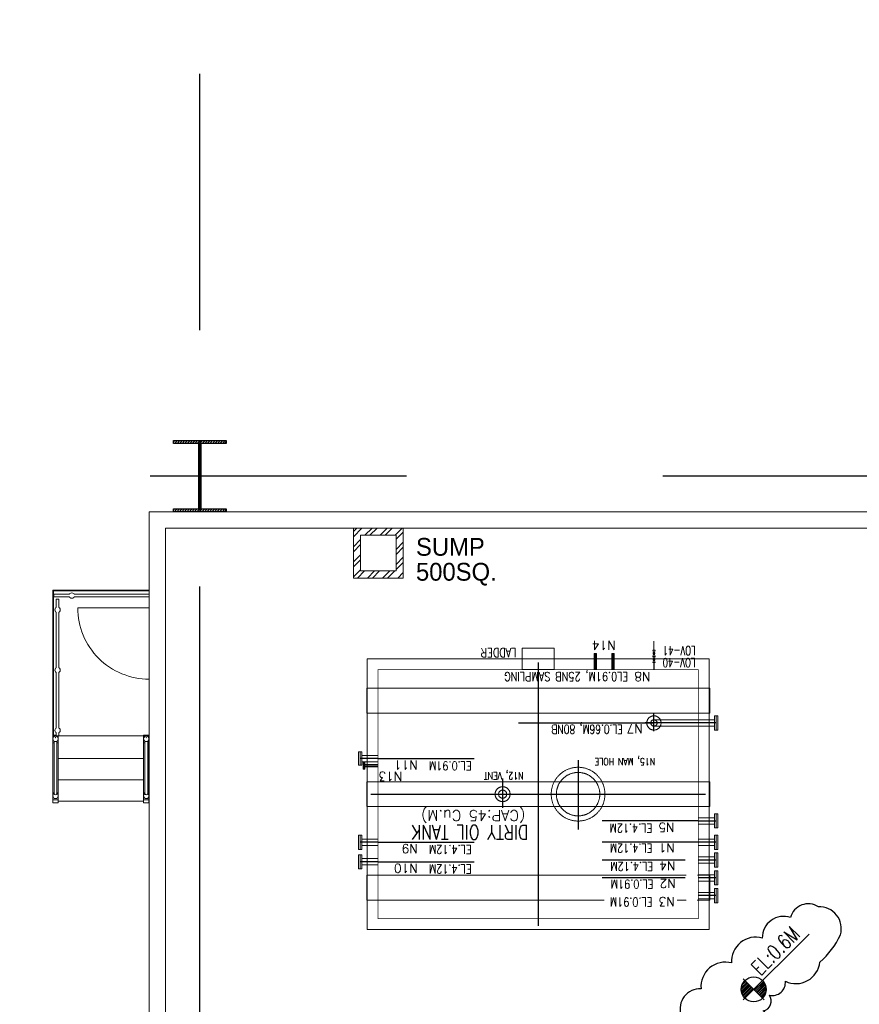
# Model space of a CAD drawing. Header units: inches. Extents: x 0 to 1564127, y -23460 to 23144100.
# Tile 62 of 215: x 251275 to 252749, y 193071 to 194799. Entities that reach past the tile are written whole.
import ezdxf

# ---------------------------------------------------------------- set-up
doc = ezdxf.new("R2010")
doc.units = ezdxf.units.IN
doc.header["$LTSCALE"] = 1800
doc.header["$MEASUREMENT"] = 0
for name, pattern in [('CENTER', [2, 1.25, -0.25, 0.25, -0.25]), ('CENTER2', [1.125, 0.75, -0.125, 0.125, -0.125]), ('HIDDEN', [0.375, 0.25, -0.125])]:
    doc.linetypes.add(name, pattern=pattern)
doc.layers.get('0').update_dxf_attribs({"color": 253, "lineweight": 9})
for name, color, linetype in [('CEN', 2, 'CENTER'), ('COL', 1, 'Continuous'), ('DIM', 4, 'Continuous'), ('GRID', 251, 'CENTER'), ('TEXT', 3, 'Continuous')]:
    doc.layers.add(name, color=color, linetype=linetype)
for name, color, linetype, lineweight in [('CONCRETE', 145, 'Continuous', 18), ('EQUIP', 8, 'HIDDEN', 9), ('STAIR', 2, 'Continuous', 18)]:
    doc.layers.add(name, color=color, linetype=linetype, lineweight=lineweight)
doc.styles.add('COMPLEX', font='complex')
doc.styles.add('HTX11', font='O8111901')
doc.styles.add('ROMANS', font='romans.shx')

msp = doc.modelspace()

# ---------------------------------------------------------------- hatches: boundary and pattern name
at = {"layer": 'COL'}
h = msp.add_hatch(dxfattribs=at)
h.set_pattern_fill('ANSI31', color=8, scale=25, angle=180, style=0)
h.set_pattern_definition([(225, (181590.5824, 179598.0403), (2.20970869, -2.20970869), [])])
h.paths.add_polyline_path([(251637.41, 194059.98), (251591.16, 194059.98), (251591.16, 194054.98), (251592.91, 194054.98), (251637.41, 194054.98)])
h.paths.add_polyline_path([(251591.16, 194059.98), (251544.91, 194059.98), (251544.91, 194054.98), (251591.16, 194054.98)])
h.paths.add_polyline_path([(251592.91, 194054.98), (251591.16, 194054.98), (251591.16, 193997.48), (251592.91, 193997.48)])
h.paths.add_polyline_path([(251591.16, 194054.98), (251589.41, 194054.98), (251589.41, 193997.48), (251591.16, 193997.48)])
h.paths.add_polyline_path([(251592.91, 193997.48), (251591.16, 193997.48), (251591.16, 193939.98), (251592.91, 193939.98)])
h.paths.add_polyline_path([(251591.16, 193997.48), (251589.41, 193997.48), (251589.41, 193939.98), (251591.16, 193939.98)])
h.paths.add_polyline_path([(251637.41, 193939.98), (251591.16, 193939.98), (251591.16, 193934.98), (251637.41, 193934.98)])
h.paths.add_polyline_path([(251591.16, 193939.98), (251589.41, 193939.98), (251544.91, 193939.98), (251544.91, 193934.98), (251591.16, 193934.98)])
at = {"layer": 'CONCRETE'}
h = msp.add_hatch(dxfattribs=at)
h.set_pattern_fill('ANSI32', color=8, scale=50, style=0)
h.set_pattern_definition([(45, (200987.849, 178479.98), (-13.258252, 13.258252), []), (45, (200996.688, 178479.98), (-13.258252, 13.258252), [])])
h.paths.add_polyline_path([(251948.04, 193906.23), (251860.54, 193906.23), (251860.54, 193818.73), (251948.04, 193818.73)])
h.paths.add_polyline_path([(251935.54, 193831.23), (251873.04, 193831.23), (251873.04, 193893.73), (251935.54, 193893.73)], flags=16)

# ---------------------------------------------------------------- linework, layer by layer
at = {"color": 8, "linetype": 'HIDDEN', "ltscale": 2}
for points in [[(252485.91, 193581.48), (251883.91, 193581.48), (251883.91, 193625.23), (252485.91, 193625.23)], [(252485.91, 193461.23), (251883.91, 193461.23), (251883.91, 193417.48), (252485.91, 193417.48)]]:
    msp.add_lwpolyline(points, close=True, dxfattribs=at)
for points in [[(252444.87, 193297.23), (251883.91, 193297.23), (251883.91, 193253.48), (252300.74, 193253.48)], [(252464.09, 193253.48), (252485.91, 193253.48), (252485.91, 193297.23), (252464.8, 193297.23)], [(252428.58, 193253.48), (252444.89, 193253.48)]]:
    msp.add_lwpolyline(points, dxfattribs=at)
at = {"layer": 'CEN', "color": 8}
for p, q in [((251591.16, 194059.98), (251591.16, 193934.98)), ((251615.11, 193997.48), (251567.22, 193997.48)), ((252284.91, 193686.25), (252284.91, 193658.1)), ((252316.16, 193686.25), (252316.16, 193658.1)), ((252184.91, 193670.6), (252184.91, 193208.1)), ((252254.91, 193499.18), (252254.91, 193377.54)), ((251878.9, 193489.35), (251903.66, 193489.35)), ((252122.41, 193466.88), (252122.41, 193415.31)), ((251891.16, 193439.35), (252478.66, 193439.35))]:
    msp.add_line(p, q, dxfattribs=at)
at = {"layer": 'CEN', "color": 8, "linetype": 'CENTER2'}
for p, q in [((252388.04, 193550.04), (252388.04, 193580.55)), ((252497.41, 193564.35), (252372.91, 193564.35)), ((252466.16, 193392.48), (252497.41, 193392.48)), ((252497.41, 193354.98), (252466.16, 193354.98)), ((252497.41, 193323.73), (252466.16, 193323.73)), ((252497.41, 193292.48), (252466.16, 193292.48)), ((252497.41, 193261.23), (252466.16, 193261.23))]:
    msp.add_line(p, q, dxfattribs=at)
at = {"layer": 'CEN', "color": 8, "linetype": 'Continuous'}
msp.add_line((252150.19, 193564.36), (252388.04, 193564.35), dxfattribs=at)
at = {"layer": 'CEN', "color": 8, "ltscale": 0.5}
for p, q in [((251903.66, 193501.85), (251872.41, 193501.85)), ((251903.66, 193354.98), (251872.41, 193354.98)), ((251903.66, 193320.6), (251872.41, 193320.6))]:
    msp.add_line(p, q, dxfattribs=at)
at = {"layer": 'CEN', "color": 8, "linetype": 'Continuous', "ltscale": 200}
for p, q in [((251903.66, 193501.85), (252072.72, 193501.85)), ((252466.16, 193392.48), (252297.1, 193392.48)), ((251903.66, 193354.98), (252072.72, 193354.98)), ((252466.16, 193354.98), (252297.1, 193354.98)), ((251903.66, 193320.6), (252072.72, 193320.6)), ((252443.05, 193323.73), (252297.1, 193323.73)), ((252443.05, 193323.73), (252442.99, 193323.73)), ((252443.05, 193292.48), (252297.1, 193292.48))]:
    msp.add_line(p, q, dxfattribs=at)
at = {"layer": 'COL', "color": 8}
for points in [[(251544.91, 194059.98), (251637.41, 194059.98), (251637.41, 194054.98), (251544.91, 194054.98)], [(251589.41, 194054.98), (251592.91, 194054.98), (251592.91, 193939.98), (251589.41, 193939.98)], [(251544.91, 193939.98), (251637.41, 193939.98), (251637.41, 193934.98), (251544.91, 193934.98)]]:
    msp.add_lwpolyline(points, close=True, dxfattribs=at)
at = {"layer": 'CONCRETE', "color": 8}
for p, q in [((251501.79, 192559.98), (251501.79, 193934.98)), ((251501.79, 193934.98), (254305.54, 193934.98)), ((251530.54, 192588.73), (251530.54, 193906.23)), ((251530.54, 193906.23), (254276.79, 193906.23))]:
    msp.add_line(p, q, dxfattribs=at)
for points in [[(251860.54, 193906.23), (251948.04, 193906.23), (251948.04, 193818.73), (251860.54, 193818.73)], [(251873.04, 193893.73), (251935.54, 193893.73), (251935.54, 193831.23), (251873.04, 193831.23)], [(252484.91, 193676.85), (251884.91, 193676.85), (251884.91, 193201.85), (252484.91, 193201.85)]]:
    msp.add_lwpolyline(points, close=True, dxfattribs=at)
at = {"layer": 'DIM', "color": 8, "ltscale": 200}
msp.add_line((252388.04, 193670.2), (252388.04, 193658.1), dxfattribs=at)
at = {"layer": 'DIM', "color": 8}
msp.add_lwpolyline([(252618.73, 193111.04, 0.5205671), (252679.28, 193144.65, 0.1091612), (252715.42, 193192.58, 0.5205671), (252676.7, 193241.39, 0.5205671), (252627.92, 193222.91, 0.5205671), (252578.31, 193186.76, 0.5205671), (252524.5, 193143.05, 0.5205671), (252470.69, 193097.66, 0.5205671), (252435.38, 193052.25, 0.5205671), (252435.39, 193025.33, 0.5205671), (252475.79, 192988.3, 0.5205671), (252510.3, 192958.84, 0.5205671), (252553.18, 192984.89, 0.5205671), (252580.08, 193021.89, 0.5205671), (252580.06, 193058.9, 0.5205671), (252590.98, 193086.66, 0.5205671), (252618.73, 193111.04)], format="xyb", close=True, dxfattribs=at)
at = {"layer": 'EQUIP', "color": 8, "ltscale": 200}
msp.add_line((252388.04, 193707.6), (252388.04, 193692.03), dxfattribs=at)
at = {"layer": 'EQUIP', "color": 8}
for p, q in [((252282.85, 193686.25), (252282.85, 193658.1)), ((252282.85, 193686.25), (252286.97, 193686.25)), ((252286.97, 193686.25), (252286.97, 193658.1)), ((252314.1, 193686.25), (252314.1, 193658.1)), ((252314.1, 193686.25), (252318.22, 193686.25)), ((252318.22, 193686.25), (252318.22, 193658.1)), ((252385.91, 193681.12), (252390.16, 193692.03)), ((252385.91, 193692.03), (252390.16, 193681.12)), ((252390.16, 193692.03), (252385.91, 193692.03)), ((252390.16, 193681.12), (252385.91, 193681.12)), ((252390.16, 193681.12), (252385.91, 193681.12)), ((252385.91, 193681.12), (252390.16, 193670.2)), ((252385.91, 193670.2), (252390.16, 193681.12)), ((252390.16, 193670.2), (252385.91, 193670.2)), ((252494.36, 193551.86), (252494.36, 193576.86)), ((252494.36, 193576.86), (252500.46, 193576.86)), ((252497.41, 193551.86), (252497.41, 193576.86)), ((252500.46, 193551.86), (252500.46, 193576.86)), ((252466.16, 193569.92), (252388.04, 193569.92)), ((252466.16, 193569.92), (252494.36, 193569.92)), ((252466.16, 193558.79), (252388.04, 193558.79)), ((252466.16, 193558.79), (252494.36, 193558.79)), ((252500.46, 193551.86), (252494.36, 193551.86)), ((251869.36, 193489.98), (251869.36, 193513.73)), ((251875.46, 193513.73), (251869.36, 193513.73)), ((251872.41, 193489.98), (251872.41, 193513.73)), ((251875.46, 193489.98), (251875.46, 193513.73)), ((251903.66, 193507.42), (251875.46, 193507.42)), ((251903.66, 193496.29), (251875.46, 193496.29)), ((251880.43, 193495.29), (251877.38, 193495.29)), ((251880.43, 193491.42), (251903.66, 193491.42)), ((251869.36, 193489.98), (251875.46, 193489.98)), ((251877.38, 193483.42), (251880.43, 193483.42)), ((251880.43, 193487.29), (251903.66, 193487.29)), ((252494.36, 193379.98), (252494.36, 193404.98)), ((252494.36, 193404.98), (252500.46, 193404.98)), ((252497.41, 193379.98), (252497.41, 193404.98)), ((252500.46, 193379.98), (252500.46, 193404.98)), ((252466.16, 193398.04), (252494.36, 193398.04)), ((252466.16, 193386.92), (252494.36, 193386.92)), ((252500.46, 193379.98), (252494.36, 193379.98)), ((251869.36, 193342.48), (251869.36, 193367.48)), ((251875.46, 193367.48), (251869.36, 193367.48)), ((251872.41, 193342.48), (251872.41, 193367.48)), ((251875.46, 193342.48), (251875.46, 193367.48)), ((251903.66, 193360.54), (251875.46, 193360.54)), ((252466.16, 193360.54), (252494.36, 193360.54)), ((252494.36, 193342.48), (252494.36, 193367.48)), ((252494.36, 193367.48), (252500.46, 193367.48)), ((252497.41, 193342.48), (252497.41, 193367.48)), ((252500.46, 193342.48), (252500.46, 193367.48)), ((251869.36, 193342.48), (251875.46, 193342.48)), ((251903.66, 193349.42), (251875.46, 193349.42)), ((252466.16, 193349.42), (252494.36, 193349.42)), ((252500.46, 193342.48), (252494.36, 193342.48)), ((252494.36, 193336.23), (252500.46, 193336.23)), ((252494.36, 193311.23), (252494.36, 193336.23)), ((252497.41, 193311.23), (252497.41, 193336.23)), ((252500.46, 193311.23), (252500.46, 193336.23)), ((251869.36, 193308.11), (251869.36, 193333.11)), ((251875.46, 193333.11), (251869.36, 193333.11)), ((251872.41, 193308.11), (251872.41, 193333.11)), ((251875.46, 193308.11), (251875.46, 193333.11)), ((251903.66, 193326.17), (251875.46, 193326.17)), ((252466.16, 193329.29), (252494.36, 193329.29)), ((252466.16, 193318.17), (252494.36, 193318.17)), ((251869.36, 193308.11), (251875.46, 193308.11)), ((251903.66, 193315.04), (251875.46, 193315.04)), ((252500.46, 193311.23), (252494.36, 193311.23)), ((252494.36, 193304.98), (252500.46, 193304.98)), ((252494.36, 193279.98), (252494.36, 193304.98)), ((252497.41, 193279.98), (252497.41, 193304.98)), ((252500.46, 193279.98), (252500.46, 193304.98)), ((252466.18, 193298.04), (252494.36, 193298.04)), ((252466.18, 193286.92), (252494.36, 193286.92)), ((252466.16, 193266.79), (252494.34, 193266.79)), ((252494.34, 193273.73), (252500.44, 193273.73)), ((252494.34, 193248.73), (252494.34, 193273.73)), ((252500.46, 193279.98), (252494.36, 193279.98)), ((252497.39, 193248.73), (252497.39, 193273.73)), ((252500.44, 193248.73), (252500.44, 193273.73)), ((252466.16, 193255.67), (252494.34, 193255.67)), ((252500.44, 193248.73), (252494.34, 193248.73))]:
    msp.add_line(p, q, dxfattribs=at)
at = {"layer": 'EQUIP', "color": 8, "ltscale": 0.5}
for p, q in [((251877.38, 193483.42), (251877.38, 193495.29)), ((251878.9, 193483.42), (251878.9, 193495.29)), ((251880.43, 193483.42), (251880.43, 193495.29))]:
    msp.add_line(p, q, dxfattribs=at)
at = {"layer": 'EQUIP', "color": 8, "linetype": 'Continuous'}
msp.add_lwpolyline([(252213.04, 193658.1), (252213.04, 193695.6), (252156.79, 193695.6), (252156.79, 193658.1)], close=True, dxfattribs=at)
at = {"layer": 'EQUIP', "color": 8, "linetype": 'Continuous', "ltscale": 2, "const_width": 1.25}
msp.add_lwpolyline([(252441.82, 193658.1), (251903.66, 193658.1), (251903.66, 193220.6), (252466.16, 193220.6), (252466.16, 193658.1), (252441.82, 193658.1)], dxfattribs=at)
at = {"layer": 'EQUIP', "color": 8}
for centre, radius in [((252388.04, 193686.58), 1.6), ((252388.04, 193675.66), 1.6), ((252388.04, 193564.36), 5.56)]:
    msp.add_circle(centre, radius, dxfattribs=at)
at = {"layer": 'EQUIP', "color": 8, "ltscale": 0.5}
msp.add_circle((252388.04, 193564.36), 12.5, dxfattribs=at)
at = {"layer": 'EQUIP', "color": 8, "ltscale": 100}
for centre, radius in [((252254.91, 193439.35), 47.19), ((252122.41, 193439.35), 13.12)]:
    msp.add_circle(centre, radius, dxfattribs=at)
at = {"layer": 'EQUIP', "color": 8, "linetype": 'HIDDEN'}
for centre, radius in [((252254.91, 193439.35), 38.12), ((252122.41, 193439.35), 7.14)]:
    msp.add_circle(centre, radius, dxfattribs=at)
at = {"layer": 'GRID', "color": 8}
for p, q in [((251591.16, 184353.78), (251591.16, 194798.59)), ((254653.66, 193997.48), (249241.16, 193997.48))]:
    msp.add_line(p, q, dxfattribs=at)
at = {"layer": 'STAIR', "color": 8}
msp.add_line((251501.79, 193766.23), (251376.66, 193766.23), dxfattribs=at)
at = {"layer": 'STAIR', "color": 8, "flags": 128}
for points in [[(251334.16, 193797.48), (251332.91, 193797.48)], [(251332.91, 193797.48), (251332.91, 193796.24)], [(251332.91, 193796.24), (251332.91, 193790.35)], [(251334.91, 193790.35), (251332.91, 193790.35), (251332.91, 193785.6), (251334.91, 193785.6)], [(251332.91, 193785.6), (251332.91, 193541.85), (251334.16, 193541.85), (251334.16, 193785.6)], [(251501.79, 193797.48), (251334.16, 193797.48)], [(251334.16, 193796.24), (251501.79, 193796.24)], [(251334.16, 193790.35), (251334.16, 193796.24)], [(251362.15, 193790.35), (251334.91, 193790.35), (251334.91, 193785.6), (251362.15, 193785.6)], [(251370.19, 193790.35), (251369.52, 193791.34), (251367.99, 193792.38), (251366.16, 193792.73), (251364.35, 193792.38), (251362.81, 193791.34), (251362.15, 193790.35)], [(251370.19, 193785.6), (251369.52, 193784.63), (251367.99, 193783.59), (251366.16, 193783.23), (251364.35, 193783.59), (251362.81, 193784.63), (251362.15, 193785.6)], [(251370.19, 193790.35), (251501.79, 193790.35)], [(251370.19, 193785.6), (251501.79, 193785.6)], [(251336.41, 193762.98), (251336.77, 193764.8), (251337.81, 193766.34), (251338.79, 193767)], [(251343.54, 193767), (251343.54, 193781.73), (251338.79, 193781.73), (251338.79, 193767)], [(251345.91, 193762.98), (251345.55, 193764.8), (251344.52, 193766.34), (251343.54, 193767)], [(251336.41, 193762.98), (251336.77, 193761.17), (251337.81, 193759.63), (251338.79, 193758.97)], [(251338.79, 193661.19), (251338.79, 193758.97)], [(251345.91, 193762.98), (251345.55, 193761.17), (251344.52, 193759.63), (251343.54, 193758.97)], [(251343.54, 193661.19), (251343.54, 193758.97)], [(251336.41, 193657.18), (251336.77, 193658.99), (251337.81, 193660.53), (251338.79, 193661.19)], [(251336.41, 193657.18), (251336.77, 193655.35), (251337.81, 193653.82), (251338.79, 193653.15)], [(251338.79, 193653.15), (251338.79, 193555.38)], [(251345.91, 193657.18), (251345.55, 193658.99), (251344.52, 193660.53), (251343.54, 193661.19)], [(251345.91, 193657.18), (251345.55, 193655.35), (251344.52, 193653.82), (251343.54, 193653.15)], [(251343.54, 193555.38), (251343.54, 193653.15)], [(251338.79, 193543.15), (251334.16, 193543.15)], [(251336.41, 193551.35), (251336.77, 193553.18), (251337.81, 193554.72), (251338.79, 193555.38)], [(251336.41, 193551.35), (251336.77, 193549.54), (251337.81, 193548), (251338.79, 193547.34)], [(251343.54, 193547.34), (251343.54, 193541.85), (251338.79, 193541.85), (251338.79, 193547.34)], [(251345.91, 193551.35), (251345.55, 193553.18), (251344.52, 193554.72), (251343.54, 193555.38)], [(251345.91, 193551.35), (251345.55, 193549.54), (251344.52, 193548), (251343.54, 193547.34)], [(251492.29, 193541.42), (251501.66, 193541.42), (251501.66, 193543.15), (251492.29, 193543.15), (251492.29, 193536.68)], [(251332.91, 193541.85), (251332.79, 193541.85), (251332.79, 193529.6), (251332.91, 193529.6)], [(251332.79, 193529.6), (251332.79, 193424.37), (251332.91, 193424.37)], [(251332.85, 193536.35), (251333.21, 193538.18), (251334.25, 193539.72), (251335.79, 193540.75), (251337.6, 193541.1), (251339.42, 193540.75), (251340.96, 193539.72), (251341.99, 193538.18), (251342.35, 193536.35)], [(251332.85, 193536.35), (251333.21, 193534.54), (251334.25, 193533), (251335.79, 193531.97), (251337.6, 193531.6), (251339.42, 193531.97), (251340.96, 193533), (251341.99, 193534.54), (251342.35, 193536.35)], [(251332.91, 193541.42), (251332.91, 193541.85)], [(251332.91, 193536.68), (251332.91, 193541.42), (251342.29, 193541.42), (251342.29, 193541.85)], [(251332.91, 193536.04), (251332.91, 193529.57), (251335.22, 193529.57)], [(251332.91, 193442.98), (251332.91, 193529.6)], [(251335.22, 193532.34), (251335.24, 193439.72)], [(251337.6, 193538.42), (251337.06, 193538.52), (251337.6, 193538.73), (251338.14, 193538.52), (251337.6, 193538.42)], [(251339.97, 193529.57), (251342.29, 193529.57), (251342.29, 193536.04)], [(251339.97, 193532.34), (251339.97, 193439.72)], [(251342.41, 193529.6), (251342.41, 193541.85), (251342.29, 193541.85)], [(251342.29, 193536.68), (251342.29, 193541.42)], [(251342.29, 193529.6), (251342.29, 193442.98)], [(251342.29, 193424.37), (251342.41, 193424.37), (251342.41, 193529.6), (251342.29, 193529.6)], [(251492.16, 193541.85), (251342.41, 193541.85)], [(251343.54, 193541.85), (251492.29, 193541.85)], [(251492.29, 193541.85), (251492.16, 193541.85), (251492.16, 193529.6), (251492.29, 193529.6)], [(251492.16, 193529.6), (251492.16, 193424.37), (251492.29, 193424.37)], [(251492.22, 193536.35), (251492.59, 193538.18), (251493.62, 193539.72), (251495.16, 193540.75), (251496.97, 193541.1), (251498.8, 193540.75), (251500.34, 193539.72), (251501.36, 193538.18), (251501.67, 193536.65)], [(251492.22, 193536.35), (251492.59, 193534.54), (251493.62, 193533), (251495.16, 193531.97), (251496.97, 193531.6), (251498.8, 193531.97), (251500.34, 193533), (251501.36, 193534.54), (251501.67, 193536.07)], [(251492.29, 193536.04), (251492.29, 193529.57), (251494.6, 193529.57)], [(251492.29, 193442.98), (251492.29, 193529.6)], [(251494.6, 193532.34), (251494.61, 193439.72)], [(251496.97, 193538.42), (251496.44, 193538.52), (251496.97, 193538.73), (251497.51, 193538.52), (251496.97, 193538.42)], [(251499.35, 193529.57), (251501.66, 193529.57), (251501.66, 193536.04)], [(251499.35, 193532.34), (251499.35, 193439.72)], [(251501.66, 193541.85), (251501.79, 193541.85), (251501.79, 193529.6), (251501.66, 193529.6)], [(251501.66, 193536.68), (251501.66, 193541.42)], [(251501.66, 193529.6), (251501.66, 193442.98)], [(251501.79, 193529.6), (251501.79, 193424.37), (251501.66, 193424.37)], [(251342.41, 193501.85), (251492.16, 193501.85)], [(251342.41, 193464.35), (251492.16, 193464.35)], [(251332.85, 193436.35), (251333.21, 193438.18), (251334.25, 193439.72), (251335.24, 193440.38)], [(251332.91, 193436.68), (251332.91, 193442.98)], [(251335.24, 193441.42), (251332.91, 193441.42)], [(251339.97, 193439.72), (251339.49, 193439.1), (251339.29, 193438.7), (251337.6, 193438.42), (251335.92, 193438.7), (251335.72, 193439.1), (251335.24, 193439.72)], [(251339.97, 193441.42), (251342.29, 193441.42), (251342.29, 193442.98)], [(251342.35, 193436.35), (251341.99, 193438.18), (251340.96, 193439.72), (251339.97, 193440.38)], [(251342.29, 193436.68), (251342.29, 193441.42)], [(251492.22, 193436.35), (251492.59, 193438.18), (251493.62, 193439.72), (251494.61, 193440.38)], [(251492.29, 193436.68), (251492.29, 193442.98)], [(251494.61, 193441.42), (251492.29, 193441.42)], [(251499.35, 193439.72), (251498.86, 193439.1), (251498.66, 193438.7), (251496.97, 193438.42), (251495.3, 193438.7), (251495.1, 193439.1), (251494.61, 193439.72)], [(251499.35, 193441.42), (251501.66, 193441.42), (251501.66, 193442.98)], [(251501.67, 193436.65), (251501.36, 193438.18), (251500.34, 193439.72), (251499.35, 193440.38)], [(251501.66, 193436.68), (251501.66, 193441.42)], [(251332.85, 193436.35), (251333.21, 193434.54), (251334.25, 193433), (251335.79, 193431.97), (251337.6, 193431.6), (251339.42, 193431.97), (251340.96, 193433), (251341.99, 193434.54), (251342.35, 193436.35)], [(251332.91, 193436.04), (251332.91, 193429.57), (251342.29, 193429.57), (251342.29, 193436.04)], [(251342.29, 193429.57), (251342.29, 193424.29), (251332.91, 193424.29), (251332.91, 193429.57)], [(251332.91, 193424.24), (251342.29, 193424.24)], [(251342.41, 193426.85), (251492.16, 193426.85)], [(251492.22, 193436.35), (251492.59, 193434.54), (251493.62, 193433), (251495.16, 193431.97), (251496.97, 193431.6), (251498.8, 193431.97), (251500.34, 193433), (251501.36, 193434.54), (251501.67, 193436.07)], [(251492.29, 193436.04), (251492.29, 193429.57), (251501.66, 193429.57), (251501.66, 193436.04)], [(251501.66, 193429.57), (251501.66, 193424.29), (251492.29, 193424.29), (251492.29, 193429.57)], [(251492.29, 193424.24), (251501.66, 193424.24)]]:
    msp.add_lwpolyline(points, dxfattribs=at)
at = {"layer": 'STAIR', "color": 8}
msp.add_arc((251501.66, 193766.23), 125, 180, 270.05859, dxfattribs=at)
at = {"layer": 'TEXT', "color": 8}
for p, q in [((252544.66, 193078.1), (252660.36, 193193.8)), ((252544.66, 193115.22), (252581.79, 193078.1))]:
    msp.add_line(p, q, dxfattribs=at)
at = {"layer": 'TEXT', "color": 8, "flags": 128}
for points in [[(252542.56, 193103.84), (252549.3, 193110.58)], [(252580.16, 193110.51), (252564.77, 193095.12)], [(252541.35, 193096.44), (252552.4, 193107.49)], [(252541.57, 193099.76), (252550.85, 193109.04)], [(252541.57, 193093.57), (252553.94, 193105.94)], [(252542.1, 193091), (252555.49, 193104.4)], [(252542.86, 193088.67), (252557.04, 193102.85)], [(252543.83, 193086.55), (252558.59, 193101.3)], [(252544.98, 193084.6), (252560.13, 193099.76)], [(252546.29, 193082.82), (252561.68, 193098.21)], [(252581.47, 193108.73), (252566.32, 193093.57)], [(252582.62, 193106.78), (252567.87, 193092.02)], [(252583.59, 193104.65), (252569.41, 193090.48)], [(252584.36, 193102.32), (252570.96, 193088.93)], [(252584.88, 193099.76), (252572.51, 193087.38)], [(252585.1, 193096.88), (252574.05, 193085.84)], [(252584.88, 193093.57), (252575.6, 193084.29)], [(252583.89, 193089.48), (252577.15, 193082.74)]]:
    msp.add_lwpolyline(points, dxfattribs=at)
at = {"layer": 'TEXT', "color": 8}
msp.add_circle((252563.23, 193096.66), 21.88, dxfattribs=at)

# ---------------------------------------------------------------- texts
at = {"layer": 'TEXT', "color": 8, "linetype": 'Continuous', "style": 'HTX11'}
for s, p in [('SUMP', (251970.35, 193857.78)), ('500SQ.', (251970.35, 193814.03))]:
    msp.add_text(s, height=31.25, dxfattribs=at).set_placement(p)
at = {"layer": 'TEXT', "color": 8}
for s, height, style, p in [('N14', 15.625, 'COMPLEX', (252320.77, 193708.37)), ('N8', 15.625, 'COMPLEX', (252381.76, 193653.49)), ('N7', 15.625, 'COMPLEX', (252368.2, 193562.14)), ('N11', 15.625, 'COMPLEX', (251973.19, 193498.39)), ('N13', 15.625, 'COMPLEX', (251946.15, 193478.46)), ('(CAP:45 Cu.M)', 18.75, 'ROMANS', (252162.5, 193411.08)), ('N5', 15.625, 'COMPLEX', (252424.16, 193389.01)), ('N1', 15.625, 'COMPLEX', (252424.68, 193352.95)), ('N9', 15.625, 'COMPLEX', (251973.19, 193351.51)), ('N10', 15.625, 'COMPLEX', (251973.19, 193317.14)), ('N4', 15.625, 'COMPLEX', (252425.71, 193321.43)), ('N2', 15.625, 'COMPLEX', (252426.23, 193290.31)), ('N3', 15.625, 'COMPLEX', (252424.68, 193258.63))]:
    msp.add_text(s, height=height, rotation=180, dxfattribs=dict(at, style=style)).set_placement(p)
for s, height, rotation, style, width, p in [('LOV-41', 15.625, 180, 'ROMANS', 0.7, (252461.3, 193699.03)), ('LADDER', 15.625, 180, 'ROMANS', 0.8, (252146.56, 193695.7)), ('LOV-40', 15.625, 180, 'ROMANS', 0.7, (252460.93, 193677.95)), ('EL0.91M, 25NB SAMPLING', 15.625, 180, 'ROMANS', 0.8, (252342.89, 193653.49)), ('EL.0.66M, 80NB', 15.625, 180, 'ROMANS', 0.75, (252333.24, 193561.05)), ('EL.0.91M', 15.625, 180, 'ROMANS', 0.8, (252068.07, 193496.87)), ('N15, MAN HOLE', 12.5, 180, 'COMPLEX', 0.8, (252390.12, 193502.69)), ('N12, VENT', 12.5, 180, 'COMPLEX', 0.8, (252159.18, 193477.84)), ('EL.4.12M', 15.625, 180, 'ROMANS', 0.8, (252385.09, 193387.5)), ('DIRTY OIL TANK', 25, 180, 'COMPLEX', 0.8, (252167.63, 193384.94)), ('EL.4.12M', 15.625, 180, 'ROMANS', 0.8, (252385.6, 193352.38)), ('EL.4.12M', 15.625, 180, 'ROMANS', 0.8, (252068.07, 193350)), ('EL.4.12M', 15.625, 180, 'ROMANS', 0.8, (252386.64, 193320.29)), ('EL.4.12M', 15.625, 180, 'ROMANS', 0.8, (252068.07, 193315.62)), ('EL.0.91M', 15.625, 180, 'ROMANS', 0.8, (252387.15, 193289.16)), ('EL.0.91M', 15.625, 180, 'ROMANS', 0.8, (252385.6, 193257.71)), ('EL:0.6M', 26.25, 45, 'ROMANS', 0.75, (252574.79, 193119.55))]:
    msp.add_text(s, height=height, rotation=rotation, dxfattribs=dict(at, style=style, width=width)).set_placement(p)

doc.saveas('drawing.dxf')
